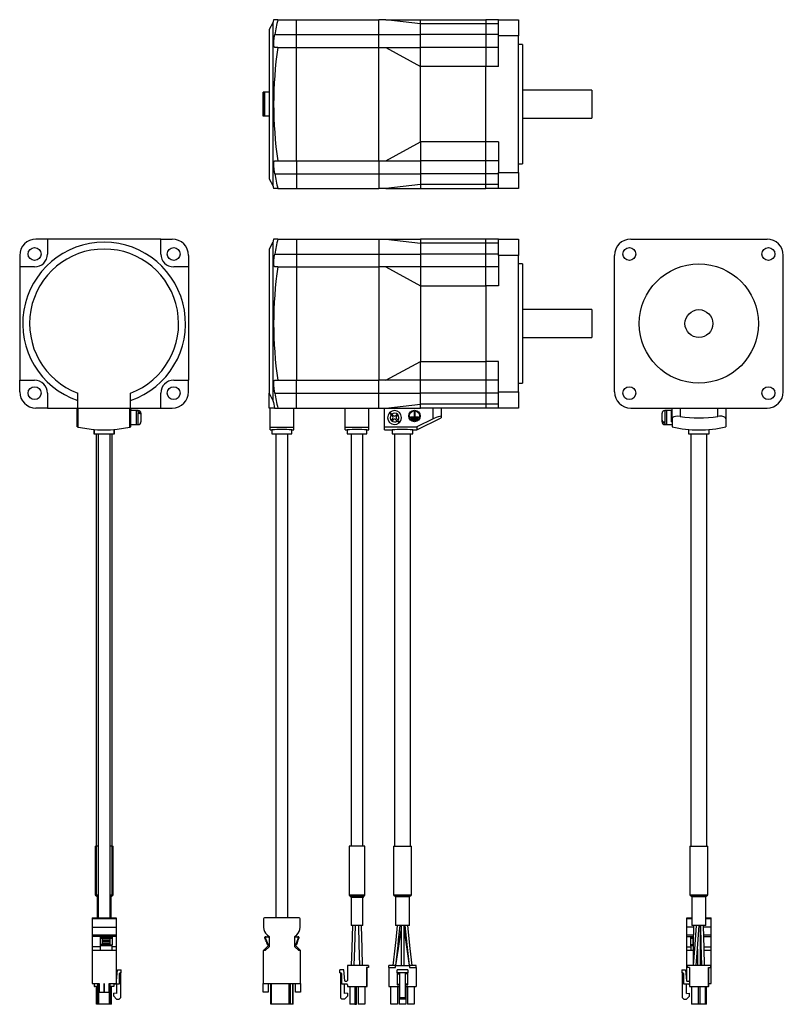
# Model space of a CAD drawing. Extents: x 24 to 408, y -266 to 772.
# Tile 1 of 2: x 24 to 408, y -266 to 229. Entities that reach past the tile are written whole.
import ezdxf

# ---------------------------------------------------------------- set-up
doc = ezdxf.new("R2010")
doc.units = 0
doc.layers.get('0').update_dxf_attribs({"linetype": 'CONTINUOUS'})

msp = doc.modelspace()

# ---------------------------------------------------------------- linework, layer by layer
at = {"color": 7, "linetype": 'CONTINUOUS'}
for p, q in [((153.72, 229.2), (151.63, 229.2)), ((153.72, 229.2), (163.11, 229.2)), ((163.11, 229.2), (204.61, 229.2)), ((163.11, 221.7), (163.11, 229.2)), ((208.11, 229.2), (204.61, 229.2)), ((204.61, 221.7), (204.61, 229.2)), ((225.61, 227.18), (208.11, 229.2)), ((208.11, 229.2), (225.61, 229.2)), ((225.61, 229.2), (258.41, 229.2)), ((225.61, 227.18), (225.61, 229.2)), ((264.81, 229.2), (258.41, 229.2)), ((258.41, 229.2), (258.41, 227.18)), ((264.81, 221), (264.81, 229.2)), ((264.81, 229.2), (274.81, 229.2)), ((274.81, 229.2), (274.81, 221)), ((151.31, 227.66), (149.31, 224.2)), ((149.31, 224.2), (149.31, 149.2)), ((151.31, 227.66), (151.31, 145.74)), ((258.41, 227.18), (225.61, 227.18)), ((225.61, 221.7), (225.61, 227.18)), ((264.81, 227.18), (258.41, 227.18)), ((258.41, 227.18), (258.41, 221.7)), ((152.23, 221.7), (163.11, 221.7)), ((163.11, 221.7), (204.61, 221.7)), ((163.11, 215.2), (163.11, 221.7)), ((204.61, 221.7), (225.61, 221.7)), ((204.61, 215.2), (204.61, 221.7)), ((258.41, 221.7), (225.61, 221.7)), ((225.61, 215.2), (225.61, 221.7)), ((264.81, 221.7), (258.41, 221.7)), ((258.41, 221.7), (258.41, 215.2)), ((274.81, 221), (264.81, 221)), ((264.81, 205.7), (264.81, 221)), ((274.81, 152.4), (274.81, 221)), ((153.72, 215.2), (152.23, 215.2)), ((153.72, 215.2), (163.11, 215.2)), ((163.11, 215.2), (204.61, 215.2)), ((163.11, 158.2), (163.11, 215.2)), ((204.61, 215.2), (208.11, 215.2)), ((204.61, 158.2), (204.61, 215.2)), ((208.11, 215.2), (225.61, 205.7)), ((208.11, 215.2), (225.61, 215.2)), ((258.41, 215.2), (225.61, 215.2)), ((225.61, 205.7), (225.61, 215.2)), ((264.81, 215.2), (258.41, 215.2)), ((258.41, 215.2), (258.41, 205.7)), ((276.81, 216.7), (274.81, 216.7)), ((276.81, 216.7), (276.81, 156.7)), ((258.41, 205.7), (225.61, 205.7)), ((225.61, 167.7), (225.61, 205.7)), ((264.81, 205.7), (258.41, 205.7)), ((258.41, 167.7), (258.41, 205.7)), ((311.81, 193.7), (276.81, 193.7)), ((311.81, 193.7), (311.81, 179.7)), ((146.41, 180.6), (146.41, 192.8)), ((146.61, 192.8), (146.41, 192.8)), ((146.47, 182.72), (146.47, 188.72)), ((146.61, 188.72), (146.47, 188.72)), ((147.11, 192.8), (146.61, 192.8)), ((146.61, 180.6), (146.61, 192.8)), ((147.11, 192.8), (147.11, 180.6)), ((149.31, 192.8), (147.11, 192.8)), ((146.61, 180.6), (146.41, 180.6)), ((146.47, 182.72), (146.61, 182.72)), ((147.11, 180.6), (146.61, 180.6)), ((149.31, 180.6), (147.11, 180.6)), ((276.81, 179.7), (311.81, 179.7)), ((208.11, 158.2), (225.61, 167.7)), ((258.41, 167.7), (225.61, 167.7)), ((225.61, 167.7), (225.61, 158.2)), ((264.81, 167.7), (258.41, 167.7)), ((258.41, 158.2), (258.41, 167.7)), ((264.81, 167.7), (264.81, 152.4)), ((152.23, 158.2), (153.72, 158.2)), ((153.72, 158.2), (163.11, 158.2)), ((163.11, 158.2), (204.61, 158.2)), ((163.11, 158.2), (163.11, 151.7)), ((204.61, 158.2), (208.11, 158.2)), ((204.61, 158.2), (204.61, 151.7)), ((208.11, 158.2), (225.61, 158.2)), ((258.41, 158.2), (225.61, 158.2)), ((225.61, 158.2), (225.61, 151.7)), ((264.81, 158.2), (258.41, 158.2)), ((258.41, 151.7), (258.41, 158.2)), ((274.81, 156.7), (276.81, 156.7)), ((149.31, 149.2), (151.31, 145.74)), ((152.23, 151.7), (163.11, 151.7)), ((163.11, 151.7), (204.61, 151.7)), ((163.11, 151.7), (163.11, 144.2)), ((204.61, 151.7), (225.61, 151.7)), ((204.61, 151.7), (204.61, 144.2)), ((258.41, 151.7), (225.61, 151.7)), ((225.61, 151.7), (225.61, 146.22)), ((264.81, 151.7), (258.41, 151.7)), ((258.41, 146.22), (258.41, 151.7)), ((264.81, 152.4), (274.81, 152.4)), ((264.81, 144.2), (264.81, 152.4)), ((274.81, 152.4), (274.81, 144.2)), ((153.72, 144.2), (151.63, 144.2)), ((153.72, 144.2), (163.11, 144.2)), ((163.11, 144.2), (204.61, 144.2)), ((208.11, 144.2), (204.61, 144.2)), ((225.61, 146.22), (208.11, 144.2)), ((208.11, 144.2), (225.61, 144.2)), ((258.41, 146.22), (225.61, 146.22)), ((225.61, 146.22), (225.61, 144.2)), ((225.61, 144.2), (258.41, 144.2)), ((264.81, 146.22), (258.41, 146.22)), ((258.41, 144.2), (258.41, 146.22)), ((264.81, 144.2), (258.41, 144.2)), ((274.81, 144.2), (264.81, 144.2)), ((37.82, 118.81), (32.02, 118.81)), ((37.82, 118.81), (37.82, 111.31)), ((94.82, 118.81), (37.82, 118.81)), ((94.82, 118.81), (100.62, 118.81)), ((94.82, 111.31), (94.82, 118.81)), ((151.31, 117.28), (149.31, 113.81)), ((151.31, 117.28), (151.31, 37.55)), ((153.72, 118.81), (151.63, 118.81)), ((153.72, 118.81), (163.11, 118.81)), ((163.11, 118.81), (204.61, 118.81)), ((163.11, 118.81), (163.11, 111.31)), ((204.61, 118.81), (208.11, 118.81)), ((204.61, 118.81), (204.61, 111.31)), ((208.11, 118.81), (225.61, 116.79)), ((208.11, 118.81), (225.61, 118.81)), ((258.41, 118.81), (225.61, 118.81)), ((225.61, 118.81), (225.61, 116.79)), ((258.41, 116.79), (225.61, 116.79)), ((225.61, 116.79), (225.61, 111.31)), ((264.81, 118.81), (258.41, 118.81)), ((258.41, 116.79), (258.41, 118.81)), ((264.81, 116.79), (258.41, 116.79)), ((258.41, 111.31), (258.41, 116.79)), ((264.81, 118.81), (274.81, 118.81)), ((264.81, 110.61), (264.81, 118.81)), ((274.81, 118.81), (274.81, 110.61)), ((331.37, 118.81), (399.97, 118.81)), ((23.82, 110.61), (23.82, 104.81)), ((108.82, 110.61), (108.82, 104.81)), ((149.31, 113.81), (149.31, 41.23)), ((152.23, 111.31), (163.11, 111.31)), ((163.11, 111.31), (204.61, 111.31)), ((163.11, 111.31), (163.11, 104.81)), ((204.61, 111.31), (225.61, 111.31)), ((204.61, 111.31), (204.61, 104.81)), ((258.41, 111.31), (225.61, 111.31)), ((225.61, 111.31), (225.61, 104.81)), ((264.81, 111.31), (258.41, 111.31)), ((258.41, 104.81), (258.41, 111.31)), ((274.81, 110.61), (264.81, 110.61)), ((264.81, 110.61), (264.81, 95.31)), ((274.81, 42.01), (274.81, 110.61)), ((323.17, 42.01), (323.17, 110.61)), ((408.17, 42.01), (408.17, 110.61)), ((23.82, 104.81), (23.82, 47.81)), ((31.32, 104.81), (23.82, 104.81)), ((108.82, 104.81), (101.32, 104.81)), ((108.82, 104.81), (108.82, 47.81)), ((153.72, 104.81), (152.23, 104.81)), ((153.72, 104.81), (163.11, 104.81)), ((163.11, 104.81), (163.11, 47.81)), ((163.11, 104.81), (204.61, 104.81)), ((208.11, 104.81), (204.61, 104.81)), ((204.61, 104.81), (204.61, 47.81)), ((208.11, 104.81), (225.61, 95.31)), ((225.61, 104.81), (208.11, 104.81)), ((258.41, 104.81), (225.61, 104.81)), ((225.61, 104.81), (225.61, 95.31)), ((264.81, 104.81), (258.41, 104.81)), ((258.41, 95.31), (258.41, 104.81)), ((276.81, 106.31), (274.81, 106.31)), ((276.81, 106.31), (276.81, 46.31)), ((225.61, 95.31), (225.61, 57.31)), ((225.61, 95.31), (258.41, 95.31)), ((258.41, 95.31), (258.41, 57.31)), ((264.81, 95.31), (258.41, 95.31)), ((311.81, 83.31), (276.81, 83.31)), ((311.81, 83.31), (311.81, 69.31)), ((276.81, 69.31), (311.81, 69.31)), ((208.11, 47.81), (225.61, 57.31)), ((225.61, 57.31), (258.41, 57.31)), ((225.61, 47.81), (225.61, 57.31)), ((264.81, 57.31), (258.41, 57.31)), ((258.41, 57.31), (258.41, 47.81)), ((264.81, 42.01), (264.81, 57.31)), ((23.82, 42.01), (23.82, 47.81)), ((23.82, 47.81), (31.32, 47.81)), ((101.32, 47.81), (108.82, 47.81)), ((108.82, 42.01), (108.82, 47.81)), ((152.23, 47.81), (153.72, 47.81)), ((153.72, 47.81), (163.11, 47.81)), ((163.11, 47.81), (204.61, 47.81)), ((163.11, 41.31), (163.11, 47.81)), ((208.11, 47.81), (204.61, 47.81)), ((204.61, 41.31), (204.61, 47.81)), ((225.61, 47.81), (208.11, 47.81)), ((258.41, 47.81), (225.61, 47.81)), ((225.61, 41.31), (225.61, 47.81)), ((264.81, 47.81), (258.41, 47.81)), ((258.41, 47.81), (258.41, 41.31)), ((274.81, 46.31), (276.81, 46.31)), ((37.82, 41.31), (37.82, 33.81)), ((53.07, 33.81), (53.07, 41.23)), ((79.57, 33.81), (79.57, 41.23)), ((94.82, 33.81), (94.82, 41.31)), ((149.31, 33.81), (149.31, 41.23)), ((152.23, 41.31), (163.11, 41.31)), ((163.11, 41.31), (204.61, 41.31)), ((163.11, 33.81), (163.11, 41.31)), ((204.61, 41.31), (225.61, 41.31)), ((204.61, 33.81), (204.61, 41.31)), ((258.41, 41.31), (225.61, 41.31)), ((225.61, 35.83), (225.61, 41.31)), ((264.81, 41.31), (258.41, 41.31)), ((258.41, 41.31), (258.41, 35.83)), ((264.81, 42.01), (274.81, 42.01)), ((264.81, 33.81), (264.81, 42.01)), ((274.81, 42.01), (274.81, 33.81)), ((208.11, 33.81), (225.61, 35.83)), ((258.41, 35.83), (225.61, 35.83)), ((225.61, 33.81), (225.61, 35.83)), ((264.81, 35.83), (258.41, 35.83)), ((258.41, 35.83), (258.41, 33.81)), ((37.82, 33.81), (32.02, 33.81)), ((37.82, 33.81), (53.07, 33.81)), ((52.82, 24.35), (52.82, 33.81)), ((53.07, 33.81), (79.57, 33.81)), ((53.32, 24.24), (53.32, 33.81)), ((79.32, 24.24), (79.32, 33.81)), ((79.57, 33.81), (94.82, 33.81)), ((79.82, 24.35), (79.82, 33.81)), ((80.12, 32.71), (79.82, 32.71)), ((82.42, 32.51), (79.82, 32.51)), ((80.12, 32.71), (80.12, 32.51)), ((83.52, 32.51), (82.42, 32.51)), ((82.42, 32.51), (82.42, 25.51)), ((83.52, 31.66), (83.52, 31.3)), ((84.82, 31.21), (84.82, 30.74)), ((84.82, 30.74), (84.82, 30.38)), ((84.82, 30.38), (84.82, 26.81)), ((94.82, 33.81), (100.62, 33.81)), ((152.08, 33.81), (149.31, 33.81)), ((149.81, 24.24), (149.81, 33.81)), ((152.08, 33.81), (153.72, 33.81)), ((153.72, 33.81), (163.11, 33.81)), ((161.81, 24.24), (161.81, 33.81)), ((163.11, 33.81), (204.61, 33.81)), ((187.61, 24.24), (187.61, 33.81)), ((199.61, 24.24), (199.61, 33.81)), ((204.61, 33.81), (208.11, 33.81)), ((207.51, 24.35), (207.51, 33.81)), ((208.11, 33.81), (225.61, 33.81)), ((210.78, 30.38), (211.45, 29.72)), ((211.14, 30.74), (211.8, 30.07)), ((213.21, 30.07), (213.82, 30.67)), ((213.57, 29.72), (214.17, 30.32)), ((213.82, 30.67), (214.17, 30.32)), ((222.36, 31.91), (222.36, 29.31)), ((222.36, 31.91), (222.66, 31.91)), ((222.66, 31.91), (222.66, 29.31)), ((258.41, 33.81), (225.61, 33.81)), ((232.01, 28.4), (232.01, 33.81)), ((236.01, 33.81), (236.01, 29.57)), ((264.81, 33.81), (258.41, 33.81)), ((274.81, 33.81), (264.81, 33.81)), ((331.37, 33.81), (399.97, 33.81)), ((347.17, 27.64), (347.17, 31.21)), ((349.57, 32.51), (348.47, 32.51)), ((351.87, 32.51), (349.57, 32.51)), ((349.57, 29.01), (349.57, 32.51)), ((352.17, 32.71), (351.87, 32.71)), ((351.87, 29.81), (351.87, 32.71)), ((351.87, 26.91), (351.87, 29.81)), ((352.17, 28.4), (352.17, 33.81)), ((356.17, 33.81), (356.17, 29.57)), ((375.17, 29.57), (375.17, 33.81)), ((379.17, 33.81), (379.17, 28.4)), ((79.82, 25.51), (82.42, 25.51)), ((82.42, 25.51), (83.52, 25.51)), ((210.85, 27.7), (211.45, 28.31)), ((210.85, 27.7), (211.2, 27.35)), ((211.2, 27.35), (211.8, 27.95)), ((213.21, 27.95), (213.88, 27.29)), ((213.57, 28.31), (214.23, 27.64)), ((220.46, 29.31), (220.46, 29.01)), ((220.46, 29.31), (222.36, 29.31)), ((220.46, 29.01), (224.56, 29.01)), ((221.06, 28.66), (223.96, 28.66)), ((221.06, 28.66), (221.06, 28.36)), ((221.06, 28.36), (223.96, 28.36)), ((221.66, 28.01), (223.36, 28.01)), ((221.66, 28.01), (221.66, 27.71)), ((221.66, 27.71), (223.36, 27.71)), ((222.66, 29.31), (224.56, 29.31)), ((223.36, 28.01), (223.36, 27.71)), ((232.01, 28.4), (223.71, 24.35)), ((223.76, 22.84), (236.04, 28.83)), ((223.96, 28.66), (223.96, 28.36)), ((224.56, 29.31), (224.56, 29.01)), ((236.01, 29.57), (236.01, 28.83)), ((347.17, 27.64), (347.17, 27.29)), ((347.17, 26.81), (347.17, 27.29)), ((348.47, 26.37), (348.47, 26.72)), ((348.47, 25.51), (349.57, 25.51)), ((349.57, 25.51), (349.57, 29.01)), ((349.57, 25.51), (352.17, 25.51)), ((351.87, 26.91), (352.17, 26.91)), ((352.17, 28.4), (352.17, 24.35)), ((379.17, 28.4), (379.17, 24.35)), ((52.82, 24.35), (53.32, 24.24)), ((61.07, 23.04), (61.07, 20.81)), ((61.07, 20.81), (61.32, 20.81)), ((61.32, 23.02), (61.32, 20.81)), ((61.32, 20.81), (66.32, 20.81)), ((62.32, 20.81), (62.32, -186.59)), ((63.32, 20.81), (63.32, -222.69)), ((66.32, 20.81), (71.32, 20.81)), ((69.32, -222.69), (69.32, 20.81)), ((70.32, -186.59), (70.32, 20.81)), ((71.32, 20.81), (71.32, 23.02)), ((71.32, 20.81), (71.57, 20.81)), ((71.57, 20.81), (71.57, 23.04)), ((79.32, 24.24), (79.82, 24.35)), ((149.81, 22.81), (149.81, 24.24)), ((149.81, 24.24), (161.81, 24.24)), ((149.81, 22.81), (150.81, 22.81)), ((150.81, 22.81), (150.81, 20.81)), ((150.81, 20.81), (160.81, 20.81)), ((152.81, 20.81), (152.81, -222.69)), ((158.81, -222.69), (158.81, 20.81)), ((160.75, 22.81), (161.81, 22.81)), ((160.81, 20.81), (160.81, 22.82)), ((161.81, 22.81), (161.81, 24.24)), ((187.61, 22.81), (187.61, 24.24)), ((187.61, 24.24), (199.61, 24.24)), ((187.61, 22.81), (188.61, 22.81)), ((188.61, 22.81), (188.61, 20.81)), ((188.61, 20.81), (198.61, 20.81)), ((190.61, 20.81), (190.61, -186.59)), ((196.61, -186.59), (196.61, 20.81)), ((198.55, 22.81), (199.61, 22.81)), ((198.61, 20.81), (198.61, 22.82)), ((199.61, 22.81), (199.61, 24.24)), ((207.51, 22.81), (207.51, 24.35)), ((207.51, 24.35), (223.71, 24.35)), ((207.51, 22.81), (211.26, 22.81)), ((211.26, 22.81), (211.26, 20.81)), ((211.26, 20.81), (221.76, 20.81)), ((212.51, 20.81), (212.51, -186.59)), ((220.51, -186.59), (220.51, 20.81)), ((221.69, 22.81), (223.71, 22.81)), ((221.76, 20.81), (221.76, 22.82)), ((223.71, 24.35), (223.71, 22.81)), ((360.42, 23.04), (360.42, 20.81)), ((360.42, 20.81), (370.92, 20.81)), ((361.67, 20.81), (361.67, -186.59)), ((369.67, -186.59), (369.67, 20.81)), ((370.92, 20.81), (370.92, 23.04)), ((61.82, -186.59), (61.82, -211.09)), ((61.82, -186.59), (62.32, -186.59)), ((62.32, -186.59), (62.32, -211.09)), ((63.32, -186.59), (62.32, -186.59)), ((70.32, -186.59), (69.32, -186.59)), ((70.32, -211.09), (70.32, -186.59)), ((70.32, -186.59), (70.82, -186.59)), ((70.82, -211.09), (70.82, -186.59)), ((189.61, -186.59), (189.61, -211.09)), ((197.61, -186.59), (189.61, -186.59)), ((197.61, -211.09), (197.61, -186.59)), ((212.01, -186.59), (212.01, -211.09)), ((212.01, -186.59), (221.01, -186.59)), ((221.01, -211.09), (221.01, -186.59)), ((361.17, -186.59), (361.17, -211.09)), ((361.17, -186.59), (370.17, -186.59)), ((370.17, -211.09), (370.17, -186.59)), ((62.32, -211.59), (62.72, -211.59)), ((62.82, -212.09), (62.82, -222.69)), ((69.82, -222.69), (69.82, -212.09)), ((69.91, -211.59), (70.32, -211.59)), ((190.61, -212.5), (190.61, -226.59)), ((196.61, -226.59), (196.61, -212.5)), ((212.51, -211.59), (220.51, -211.59)), ((213.01, -212.09), (213.01, -226.59)), ((220.01, -226.59), (220.01, -212.09)), ((361.67, -211.59), (369.67, -211.59)), ((362.17, -212.09), (362.17, -226.59)), ((369.17, -226.59), (369.17, -212.09)), ((60.22, -222.69), (72.42, -222.69)), ((60.22, -222.69), (60.22, -223.19)), ((72.42, -222.69), (72.42, -223.19)), ((164.51, -222.69), (147.11, -222.69)), ((359.57, -222.69), (362.17, -222.69)), ((359.57, -223.19), (359.57, -222.69)), ((369.17, -222.69), (371.77, -222.69)), ((371.77, -223.19), (371.77, -222.69)), ((72.42, -223.19), (60.22, -223.19)), ((60.22, -223.19), (60.22, -227.42)), ((60.22, -227.42), (72.42, -227.42)), ((60.22, -227.42), (60.22, -231.18)), ((72.42, -223.19), (72.42, -227.42)), ((72.42, -227.42), (72.42, -231.18)), ((146.61, -223.19), (146.61, -227.42)), ((165.01, -227.42), (165.01, -223.19)), ((196.61, -226.59), (190.61, -226.59)), ((220.01, -226.59), (213.01, -226.59)), ((359.57, -227.42), (359.57, -223.19)), ((359.57, -231.18), (359.57, -227.42)), ((365.67, -226.59), (362.17, -226.59)), ((362.9, -226.59), (362.67, -226.59)), ((369.17, -226.59), (365.67, -226.59)), ((371.77, -227.42), (371.77, -223.19)), ((371.77, -231.18), (371.77, -227.42)), ((60.22, -231.18), (72.42, -231.18)), ((60.22, -231.18), (60.22, -232.06)), ((72.42, -232.06), (60.22, -232.06)), ((60.22, -232.06), (60.22, -237.19)), ((64.29, -232.19), (65.34, -232.19)), ((64.29, -232.19), (64.29, -232.49)), ((65.34, -232.49), (64.29, -232.49)), ((64.29, -232.49), (64.29, -233.04)), ((65.34, -232.19), (65.34, -232.49)), ((65.34, -232.19), (69.34, -232.19)), ((65.34, -232.49), (69.34, -232.49)), ((65.34, -232.49), (65.34, -233.04)), ((69.34, -232.49), (69.34, -232.19)), ((69.34, -232.19), (70.29, -232.19)), ((69.34, -233.04), (69.34, -232.49)), ((70.29, -232.49), (69.34, -232.49)), ((70.29, -232.19), (70.29, -232.49)), ((70.29, -232.49), (70.29, -233.04)), ((72.42, -231.18), (72.42, -232.06)), ((72.42, -232.06), (72.42, -237.19)), ((147.24, -233.04), (147.24, -232.49)), ((147.54, -232.19), (147.87, -232.19)), ((147.57, -232.49), (147.57, -233.04)), ((147.87, -232.19), (148.92, -232.19)), ((148.31, -231.18), (149.32, -232.06)), ((148.92, -232.19), (149.32, -232.59)), ((149.32, -232.06), (149.32, -237.19)), ((162.3, -232.06), (163.3, -231.18)), ((162.3, -237.19), (162.3, -232.06)), ((162.7, -232.19), (162.3, -232.59)), ((162.7, -232.19), (163.75, -232.19)), ((163.75, -232.19), (164.07, -232.19)), ((164.05, -233.04), (164.05, -232.49)), ((164.37, -232.49), (164.37, -233.04)), ((359.57, -232.06), (359.57, -231.18)), ((359.57, -232.06), (362.87, -232.06)), ((359.57, -237.19), (359.57, -232.06)), ((362.64, -232.19), (361.69, -232.19)), ((361.69, -232.49), (361.69, -232.19)), ((361.69, -232.49), (362.64, -232.49)), ((361.69, -233.04), (361.69, -232.49)), ((362.64, -232.19), (362.64, -232.49)), ((362.64, -232.19), (362.87, -232.19)), ((362.64, -232.49), (362.64, -233.04)), ((366.41, -232.06), (366.64, -232.06)), ((366.41, -232.19), (366.64, -232.19)), ((366.64, -232.49), (366.64, -232.19)), ((366.64, -232.19), (366.64, -232.19)), ((366.64, -233.04), (366.64, -232.49)), ((368.14, -232.06), (371.77, -232.06)), ((371.77, -232.06), (371.77, -231.18)), ((371.77, -237.19), (371.77, -232.06)), ((64.29, -237.19), (60.22, -237.19)), ((60.22, -237.19), (60.22, -239.19)), ((65.34, -233.04), (64.29, -233.04)), ((64.29, -233.04), (64.29, -236.34)), ((65.34, -236.34), (64.29, -236.34)), ((64.29, -236.34), (64.29, -236.84)), ((70.29, -236.84), (64.29, -236.84)), ((64.29, -236.84), (64.29, -239.19)), ((65.34, -233.04), (69.34, -233.04)), ((65.34, -233.04), (65.34, -233.89)), ((65.34, -233.89), (69.34, -233.89)), ((65.34, -233.89), (65.34, -234.74)), ((69.34, -234.74), (65.34, -234.74)), ((65.34, -234.74), (65.34, -235.59)), ((69.34, -235.59), (65.34, -235.59)), ((65.34, -236.34), (65.34, -235.59)), ((69.34, -236.34), (65.34, -236.34)), ((69.34, -233.89), (69.34, -233.04)), ((70.29, -233.04), (69.34, -233.04)), ((69.34, -234.74), (69.34, -233.89)), ((69.34, -235.59), (69.34, -234.74)), ((69.34, -236.34), (69.34, -235.59)), ((69.34, -236.34), (70.29, -236.34)), ((70.29, -233.04), (70.29, -236.34)), ((70.29, -236.84), (70.29, -236.34)), ((70.29, -239.19), (70.29, -236.84)), ((72.42, -237.19), (70.29, -237.19)), ((72.42, -237.19), (72.42, -239.19)), ((146.47, -239.19), (148.82, -236.84)), ((147.57, -233.04), (147.24, -233.04)), ((149.32, -237.19), (147.32, -239.19)), ((147.57, -233.04), (148.82, -236.34)), ((147.57, -233.89), (147.57, -233.04)), ((147.89, -233.89), (147.57, -233.89)), ((147.89, -234.74), (147.89, -233.89)), ((148.21, -234.74), (147.89, -234.74)), ((148.21, -235.59), (148.21, -234.74)), ((148.53, -235.59), (148.21, -235.59)), ((148.53, -236.34), (148.53, -235.59)), ((148.82, -236.34), (148.53, -236.34)), ((148.82, -236.84), (148.82, -236.34)), ((164.3, -239.19), (162.3, -237.19)), ((162.8, -236.34), (164.05, -233.04)), ((162.8, -236.84), (162.8, -236.34)), ((163.08, -236.34), (162.8, -236.34)), ((162.8, -236.84), (165.15, -239.19)), ((163.08, -235.59), (163.08, -236.34)), ((163.4, -235.59), (163.08, -235.59)), ((163.4, -234.74), (163.4, -235.59)), ((163.73, -234.74), (163.4, -234.74)), ((163.73, -233.89), (163.73, -234.74)), ((164.05, -233.89), (163.73, -233.89)), ((164.05, -233.04), (164.05, -233.89)), ((164.37, -233.04), (164.05, -233.04)), ((359.57, -237.19), (361.69, -237.19)), ((359.57, -239.19), (359.57, -237.19)), ((362.64, -233.04), (361.69, -233.04)), ((361.69, -236.34), (361.69, -233.04)), ((362.64, -236.34), (361.69, -236.34)), ((361.69, -236.84), (361.69, -236.34)), ((361.69, -236.84), (361.69, -239.19)), ((362.84, -236.84), (361.69, -236.84)), ((362.64, -233.04), (362.87, -233.04)), ((362.64, -233.04), (362.64, -233.89)), ((362.64, -233.89), (362.86, -233.89)), ((362.64, -233.89), (362.64, -234.74)), ((362.85, -234.74), (362.64, -234.74)), ((362.64, -234.74), (362.64, -235.59)), ((362.85, -235.59), (362.64, -235.59)), ((362.64, -235.59), (362.64, -236.34)), ((362.84, -236.34), (362.64, -236.34)), ((366.41, -233.04), (366.64, -233.04)), ((366.41, -233.89), (366.64, -233.89)), ((366.64, -234.74), (366.41, -234.74)), ((366.64, -235.59), (366.41, -235.59)), ((366.64, -236.34), (366.41, -236.34)), ((366.73, -236.84), (366.41, -236.84)), ((366.66, -233.04), (366.64, -233.04)), ((366.64, -233.89), (366.64, -233.04)), ((366.64, -234.74), (366.64, -233.89)), ((366.64, -235.59), (366.64, -234.74)), ((366.64, -235.59), (366.64, -236.34)), ((366.72, -236.34), (366.64, -236.34)), ((368.24, -237.19), (371.77, -237.19)), ((371.77, -239.19), (371.77, -237.19)), ((72.42, -239.19), (60.22, -239.19)), ((60.22, -239.19), (60.22, -255.69)), ((72.42, -239.19), (72.42, -255.69)), ((146.41, -239.19), (146.41, -255.69)), ((147.32, -239.19), (146.41, -239.19)), ((165.21, -239.19), (164.3, -239.19)), ((165.21, -255.69), (165.21, -239.19)), ((359.57, -254.51), (359.57, -239.19)), ((362.82, -239.19), (359.57, -239.19)), ((364.92, -239.19), (364.86, -239.19)), ((364.92, -238.46), (364.92, -246.59)), ((366.78, -239.19), (366.41, -239.19)), ((371.77, -239.19), (368.28, -239.19)), ((371.77, -255.69), (371.77, -239.19)), ((199.41, -246.59), (188.81, -246.59)), ((188.81, -246.59), (188.81, -254.24)), ((198.41, -247.59), (198.41, -257.29)), ((199.41, -247.59), (198.41, -247.59)), ((198.66, -257.29), (198.66, -247.59)), ((199.41, -246.59), (199.41, -247.59)), ((209.61, -247.59), (209.61, -246.59)), ((213.01, -246.59), (209.61, -246.59)), ((209.61, -247.59), (213.01, -247.59)), ((209.61, -247.59), (209.61, -257.29)), ((213.01, -247.59), (213.01, -246.59)), ((213.01, -246.59), (220.01, -246.59)), ((220.01, -246.59), (220.01, -247.59)), ((223.41, -246.59), (220.01, -246.59)), ((220.01, -247.59), (223.41, -247.59)), ((223.41, -247.59), (223.41, -246.59)), ((223.41, -247.59), (223.41, -257.29)), ((359.87, -247.59), (359.87, -246.59)), ((371.47, -246.59), (359.87, -246.59)), ((360.87, -247.59), (359.87, -247.59)), ((360.87, -247.59), (360.87, -257.29)), ((370.47, -247.59), (371.47, -247.59)), ((370.47, -257.29), (370.47, -247.59)), ((370.72, -257.29), (370.72, -247.59)), ((371.47, -246.59), (371.47, -247.59)), ((72.52, -254.35), (73, -248.79)), ((73, -248.79), (74.92, -248.79)), ((74.62, -250.29), (73.92, -250.79)), ((73.92, -250.79), (73.92, -256.04)), ((74.62, -250.29), (74.92, -250.29)), ((74.62, -250.29), (74.62, -262.89)), ((74.92, -250.29), (74.92, -248.79)), ((185.01, -250.29), (185.01, -248.79)), ((186.92, -248.79), (185.01, -248.79)), ((185.01, -250.29), (185.31, -250.29)), ((186.01, -250.79), (185.31, -250.29)), ((185.31, -250.29), (185.31, -262.89)), ((186.01, -256.04), (186.01, -250.79)), ((187.41, -254.35), (186.92, -248.79)), ((213.81, -250.29), (213.81, -248.79)), ((219.21, -248.79), (213.81, -248.79)), ((219.21, -250.29), (213.81, -250.29)), ((213.81, -250.29), (213.81, -250.79)), ((213.81, -250.79), (215.01, -250.79)), ((213.81, -250.79), (213.81, -256.04)), ((215.01, -250.29), (215.01, -262.89)), ((218.01, -262.89), (218.01, -250.29)), ((219.21, -250.79), (218.01, -250.79)), ((219.21, -248.79), (219.21, -250.29)), ((219.21, -250.79), (219.21, -250.29)), ((219.21, -256.04), (219.21, -250.79)), ((357.07, -248.79), (357.07, -250.29)), ((357.07, -248.79), (358.98, -248.79)), ((357.07, -250.29), (357.37, -250.29)), ((358.07, -250.79), (357.37, -250.29)), ((357.37, -262.89), (357.37, -250.29)), ((358.07, -256.04), (358.07, -250.79)), ((358.98, -248.79), (359.47, -254.35)), ((60.22, -255.69), (63.82, -255.69)), ((61.27, -255.69), (61.27, -257.29)), ((61.27, -257.29), (61.52, -257.29)), ((61.52, -257.29), (61.52, -255.69)), ((63.22, -257.29), (61.52, -257.29)), ((62.42, -266.19), (62.42, -257.29)), ((63.22, -266.19), (63.22, -255.69)), ((63.62, -266.19), (63.62, -255.69)), ((63.82, -255.69), (63.82, -260.09)), ((66.34, -255.69), (66.29, -255.69)), ((66.29, -260.09), (66.29, -255.69)), ((66.34, -255.69), (66.34, -260.09)), ((68.82, -255.69), (72.42, -255.69)), ((68.82, -260.09), (68.82, -255.69)), ((69.02, -266.19), (69.02, -255.69)), ((69.42, -266.19), (69.42, -255.69)), ((71.12, -257.29), (69.42, -257.29)), ((70.02, -266.19), (70.02, -257.29)), ((71.12, -255.69), (71.12, -257.29)), ((73.92, -256.04), (71.42, -256.04)), ((72.62, -256.04), (72.62, -260.72)), ((146.41, -255.69), (165.21, -255.69)), ((146.41, -260.09), (146.41, -255.69)), ((148.91, -255.69), (148.91, -260.09)), ((150.16, -266.19), (150.16, -255.69)), ((150.56, -266.19), (150.56, -255.69)), ((159.46, -266.19), (159.46, -255.69)), ((160.16, -266.19), (160.16, -255.69)), ((161.34, -266.19), (161.34, -255.69)), ((161.46, -266.19), (161.46, -255.69)), ((162.71, -260.09), (162.71, -255.69)), ((165.21, -255.69), (165.21, -260.09)), ((188.51, -256.04), (186.01, -256.04)), ((187.31, -260.72), (187.31, -256.04)), ((187.61, -254.54), (188.51, -254.54)), ((188.81, -256.34), (188.81, -257.29)), ((188.81, -257.29), (198.41, -257.29)), ((189.91, -257.29), (189.91, -266.19)), ((192.56, -257.29), (192.56, -266.19)), ((193.31, -266.19), (193.31, -257.29)), ((194.11, -257.29), (194.11, -266.19)), ((197.51, -257.29), (197.51, -266.19)), ((198.41, -257.29), (198.66, -257.29)), ((209.61, -257.29), (215.01, -257.29)), ((210.61, -266.19), (210.61, -257.29)), ((213.81, -256.04), (215.01, -256.04)), ((213.81, -256.04), (213.81, -256.34)), ((213.81, -256.34), (215.01, -256.34)), ((214.01, -257.29), (214.01, -266.19)), ((214.81, -257.29), (214.81, -266.19)), ((219.21, -256.04), (218.01, -256.04)), ((218.01, -256.34), (219.21, -256.34)), ((218.01, -257.29), (223.41, -257.29)), ((218.21, -257.29), (218.21, -266.19)), ((219.01, -257.29), (219.01, -266.19)), ((219.21, -256.34), (219.21, -256.04)), ((222.41, -257.29), (222.41, -266.19)), ((360.57, -256.04), (358.07, -256.04)), ((359.37, -260.72), (359.37, -256.04)), ((359.67, -254.54), (360.57, -254.54)), ((360.87, -257.29), (370.47, -257.29)), ((361.97, -257.29), (361.97, -266.19)), ((365.37, -257.29), (365.37, -266.19)), ((366.17, -257.29), (366.17, -266.19)), ((368.82, -257.29), (368.82, -266.19)), ((369.57, -266.19), (369.57, -257.29)), ((370.72, -257.29), (370.47, -257.29)), ((370.72, -255.69), (371.77, -255.69)), ((63.82, -260.09), (66.29, -260.09)), ((66.34, -260.09), (68.82, -260.09)), ((72.62, -260.72), (71.12, -260.59)), ((71.12, -262.09), (71.12, -260.59)), ((72.62, -263.59), (71.12, -262.09)), ((148.91, -260.09), (146.41, -260.09)), ((165.21, -260.09), (162.71, -260.09)), ((188.81, -260.59), (187.31, -260.72)), ((187.31, -263.59), (188.81, -262.09)), ((188.81, -260.59), (188.81, -262.09)), ((359.37, -260.72), (360.87, -260.59)), ((360.87, -262.09), (359.37, -263.59)), ((360.87, -262.09), (360.87, -260.59)), ((63.22, -266.19), (62.42, -266.19)), ((63.62, -266.19), (63.22, -266.19)), ((69.02, -266.19), (63.62, -266.19)), ((69.42, -266.19), (69.02, -266.19)), ((70.02, -266.19), (69.42, -266.19)), ((72.62, -263.59), (73.92, -263.59)), ((73.92, -263.59), (74.62, -262.89)), ((150.56, -266.19), (150.16, -266.19)), ((159.46, -266.19), (150.56, -266.19)), ((160.16, -266.19), (159.46, -266.19)), ((161.34, -266.19), (160.16, -266.19)), ((161.46, -266.19), (161.34, -266.19)), ((186.01, -263.59), (185.31, -262.89)), ((187.31, -263.59), (186.01, -263.59)), ((192.56, -266.19), (189.91, -266.19)), ((192.56, -266.19), (193.31, -266.19)), ((197.51, -266.19), (194.11, -266.19)), ((214.01, -266.19), (210.61, -266.19)), ((218.21, -266.19), (214.81, -266.19)), ((215.01, -263.59), (215.01, -262.89)), ((218.01, -262.89), (215.01, -262.89)), ((218.01, -263.59), (215.01, -263.59)), ((218.01, -262.89), (218.01, -263.59)), ((222.41, -266.19), (219.01, -266.19)), ((357.37, -262.89), (358.07, -263.59)), ((358.07, -263.59), (359.37, -263.59)), ((365.37, -266.19), (361.97, -266.19)), ((366.17, -266.19), (365.37, -266.19)), ((368.82, -266.19), (366.17, -266.19)), ((369.57, -266.19), (368.82, -266.19))]:
    msp.add_line(p, q, dxfattribs=at)
at = {"color": 8, "linetype": 'CONTINUOUS'}
for p, q in [((83.52, 31.66), (83.52, 32.51)), ((83.52, 25.51), (83.52, 31.3)), ((348.47, 32.51), (348.47, 26.72)), ((348.47, 26.37), (348.47, 25.51)), ((61.82, -211.09), (62.32, -211.09)), ((62.32, -211.09), (63.32, -211.09)), ((62.65, -211.56), (63.32, -211.56)), ((63.23, -212.09), (62.82, -212.09)), ((69.32, -211.09), (70.32, -211.09)), ((69.32, -211.56), (69.98, -211.56)), ((69.82, -212.09), (69.41, -212.09)), ((70.32, -211.09), (70.82, -211.09)), ((189.61, -211.09), (197.61, -211.09)), ((189.94, -211.56), (197.27, -211.56)), ((196.61, -212.5), (190.61, -212.5)), ((212.01, -211.09), (221.01, -211.09)), ((220.01, -212.09), (213.01, -212.09)), ((361.17, -211.09), (370.17, -211.09)), ((369.17, -212.09), (362.17, -212.09)), ((362.17, -223.19), (359.57, -223.19)), ((362.91, -227.42), (359.57, -227.42)), ((366.55, -227.42), (366.42, -227.42)), ((371.77, -227.42), (368.05, -227.42)), ((371.77, -223.19), (369.17, -223.19)), ((359.57, -231.18), (362.88, -231.18)), ((362.64, -232.49), (362.87, -232.49)), ((366.41, -231.18), (366.62, -231.18)), ((366.41, -232.49), (366.64, -232.49)), ((366.64, -232.49), (366.65, -232.49)), ((368.12, -231.18), (371.77, -231.18))]:
    msp.add_line(p, q, dxfattribs=at)
at = {"color": 7, "linetype": 'CONTINUOUS', "flags": 128}
for points in [[(152.23, 215.2), (151.91, 215.55), (151.76, 216.59), (151.78, 218.17), (151.98, 220.1), (152.23, 221.7)], [(152.23, 151.7), (151.91, 153.82), (151.76, 155.72), (151.78, 157.16), (151.98, 158), (152.23, 158.2)], [(152.23, 104.81), (151.91, 105.17), (151.76, 106.2), (151.78, 107.78), (151.98, 109.71), (152.23, 111.31)], [(152.23, 41.31), (151.91, 43.43), (151.76, 45.33), (151.78, 46.77), (151.98, 47.61), (152.23, 47.81)], [(149.31, 41.23), (151.08, 37.97), (151.31, 37.55)], [(84.82, 30.74), (84.74, 31.04), (84.53, 31.31), (84.2, 31.52), (83.8, 31.64), (83.52, 31.66)], [(83.52, 31.3), (83.95, 31.25), (84.33, 31.1), (84.62, 30.87), (84.78, 30.59), (84.82, 30.38)], [(209.86, 31.3), (209.91, 31.25), (210.06, 31.1), (210.29, 30.87), (210.58, 30.59), (210.78, 30.38)], [(211.14, 30.74), (210.83, 31.04), (210.56, 31.31), (210.35, 31.52), (210.24, 31.64), (210.22, 31.66)], [(213.88, 27.29), (214.18, 26.98), (214.45, 26.71), (214.66, 26.51), (214.78, 26.39), (214.8, 26.37)], [(215.15, 26.72), (215.1, 26.77), (214.95, 26.92), (214.72, 27.15), (214.44, 27.44), (214.23, 27.64)], [(236.01, 29.57), (235.82, 29.69), (235.27, 29.63), (234.43, 29.4), (233.37, 29.01), (232.01, 28.4)], [(348.47, 26.72), (348.04, 26.77), (347.66, 26.92), (347.36, 27.15), (347.2, 27.44), (347.17, 27.64)], [(347.17, 27.29), (347.24, 26.98), (347.45, 26.71), (347.78, 26.51), (348.18, 26.39), (348.47, 26.37)], [(356.17, 29.57), (354.95, 29.69), (353.85, 29.63), (352.98, 29.4), (352.41, 29.01), (352.17, 28.4)], [(379.17, 28.4), (378.93, 29.01), (378.2, 29.46), (377.15, 29.66), (375.98, 29.67), (375.17, 29.57)], [(191.36, -226.59), (191.01, -237.83), (190.72, -246.59)], [(192.21, -246.59), (192.48, -237.83), (192.86, -226.59)], [(194.36, -226.59), (194.6, -236.09), (194.86, -246.59)], [(196.36, -246.59), (196.14, -238.09), (195.86, -226.59)], [(213.86, -226.59), (213.11, -233.71), (212.8, -236.56), (211.67, -246.59)], [(213.16, -246.59), (214.23, -236.57), (214.54, -233.72), (215.35, -226.59)], [(215.76, -226.59), (215.76, -236.09), (215.76, -246.59)], [(217.26, -246.59), (217.25, -238.09), (217.26, -226.59)], [(217.66, -226.59), (218.7, -236.09), (219.85, -246.59)], [(221.35, -246.59), (220.42, -238.09), (219.16, -226.59)], [(362.92, -226.59), (362.84, -236.09), (362.75, -246.59)], [(364.3, -226.59), (363.59, -236.09), (362.81, -246.59)], [(364.31, -246.59), (364.94, -238.09), (365.8, -226.59)], [(366.42, -246.59), (366.41, -238.09), (366.42, -226.59)], [(366.53, -226.59), (366.72, -236.09), (366.92, -246.59)], [(368.42, -246.59), (368.25, -238.09), (368.03, -226.59)], [(213.2, -246.59), (214.42, -238.09), (215.76, -228.82)], [(217.26, -228.82), (218.3, -236.09), (219.81, -246.59)]]:
    msp.add_lwpolyline(points, dxfattribs=at)
at = {"color": 7, "linetype": 'CONTINUOUS'}
for centre, radius in [((31.32, 111.31), 3.25), ((101.32, 111.31), 3.25), ((330.67, 111.31), 3.25), ((400.67, 111.31), 3.25), ((365.67, 76.31), 30), ((365.67, 76.31), 7), ((31.32, 41.31), 3.25), ((101.32, 41.31), 3.25), ((330.67, 41.31), 3.25), ((400.67, 41.31), 3.25), ((222.51, 29.81), 2.9), ((222.51, 29.81), 2.6)]:
    msp.add_circle(centre, radius, dxfattribs=at)
for centre, radius, start, end in [((347.07, 186.7), 200, 167.7311, 168.181), ((347.07, 186.7), 197.96, 167.6026, 169.8163), ((347.07, 186.7), 195.43, 171.6146, 188.3854), ((347.07, 186.7), 197.96, 190.1837, 192.3974), ((347.07, 186.7), 200, 191.819, 192.2689), ((32.02, 110.61), 8.2, 90, 180), ((66.32, 76.31), 40.96, 288.8719, 251.1281), ((100.62, 110.61), 8.2, 0, 90), ((347.07, 76.31), 200, 167.7311, 168.181), ((347.07, 76.31), 197.96, 167.6026, 169.8163), ((331.37, 110.61), 8.2, 90, 180), ((399.97, 110.61), 8.2, 0, 90), ((66.32, 76.31), 37.5, 290.6913, 249.3087), ((31.32, 111.31), 6.5, 270, 360), ((101.32, 111.31), 6.5, 180, 270), ((347.07, 76.31), 195.43, 171.6146, 188.3854), ((31.32, 41.31), 6.5, 0, 90), ((101.32, 41.31), 6.5, 90, 180), ((32.02, 42.01), 8.2, 180, 270), ((100.62, 42.01), 8.2, 270, 0), ((347.07, 76.31), 197.96, 190.1837, 192.3974), ((331.37, 42.01), 8.2, 180, 270), ((399.97, 42.01), 8.2, 270, 0), ((347.07, 76.31), 199.56, 191.2001, 192.2963), ((83.52, 31.21), 1.3, 0, 90), ((212.51, 29.01), 3.5, 139.096, 310.904), ((212.51, 29.01), 3.5, 130.904, 139.096), ((212.51, 29.01), 3.5, 319.096, 130.904), ((212.51, 29.01), 2.2, 141.525, 308.475), ((212.51, 29.01), 2.2, 321.525, 128.475), ((212.51, 30.78), 1, 225, 315), ((348.47, 31.21), 1.3, 90, 180), ((83.52, 26.81), 1.3, 270, 0), ((210.74, 29.01), 1, 315, 45), ((212.51, 27.25), 1, 45, 135), ((214.27, 29.01), 1, 135, 225), ((212.51, 29.01), 3.5, 310.904, 319.096), ((348.47, 26.81), 1.3, 180, 270), ((365.67, 88.81), 60, 260.8898, 279.1102), ((66.32, 82.81), 60, 257.4867, 282.5133), ((155.81, -37.08), 60.1, 85.2866, 94.7722), ((193.61, -37.08), 60.1, 85.2866, 94.7722), ((216.51, -37.07), 60.11, 85.0513, 95.0106), ((365.67, 82.81), 60, 256.9971, 283.0029), ((62.32, -211.09), 0.5, 180, 270), ((62.82, -211.09), 0.5, 180, 250.5288), ((62.32, -212.09), 0.5, 0, 90), ((62.32, -212.5), 1, 0, 70.5288), ((70.32, -212.5), 1, 109.4712, 180), ((70.32, -212.09), 0.5, 90, 180), ((69.82, -211.09), 0.5, 289.4712, 0), ((70.32, -211.09), 0.5, 270, 0), ((190.11, -211.09), 0.5, 180, 250.5288), ((189.61, -212.5), 1, 0, 70.5288), ((197.61, -212.5), 1, 109.4712, 180), ((197.11, -211.09), 0.5, 289.4712, 0), ((212.51, -211.09), 0.5, 180, 270), ((212.51, -212.09), 0.5, 0, 90), ((220.51, -212.09), 0.5, 90, 180), ((220.51, -211.09), 0.5, 270, 0), ((361.67, -211.09), 0.5, 180, 270), ((361.67, -212.09), 0.5, 0, 90), ((369.67, -212.09), 0.5, 90, 180), ((369.67, -211.09), 0.5, 270, 0), ((147.11, -223.19), 0.5, 90, 180), ((164.51, -223.19), 0.5, 360, 90), ((151.61, -227.42), 5, 180, 228.743), ((160.01, -227.42), 5, 311.257, 0), ((147.54, -232.49), 0.3, 90, 180), ((147.87, -232.49), 0.3, 90, 180), ((163.75, -232.49), 0.3, 0, 90), ((164.07, -232.49), 0.3, 0, 90), ((71.42, -256.34), 0.3, 90, 180), ((72.32, -254.34), 0.2, 300, 355), ((187.61, -254.34), 0.2, 185, 270), ((188.51, -254.24), 0.3, 270, 0), ((188.51, -256.34), 0.3, 0, 90), ((359.67, -254.34), 0.2, 185, 270), ((360.57, -254.24), 0.3, 270, 0), ((360.57, -256.34), 0.3, 0, 90)]:
    msp.add_arc(centre, radius, start, end, dxfattribs=at)

doc.saveas('drawing.dxf')
